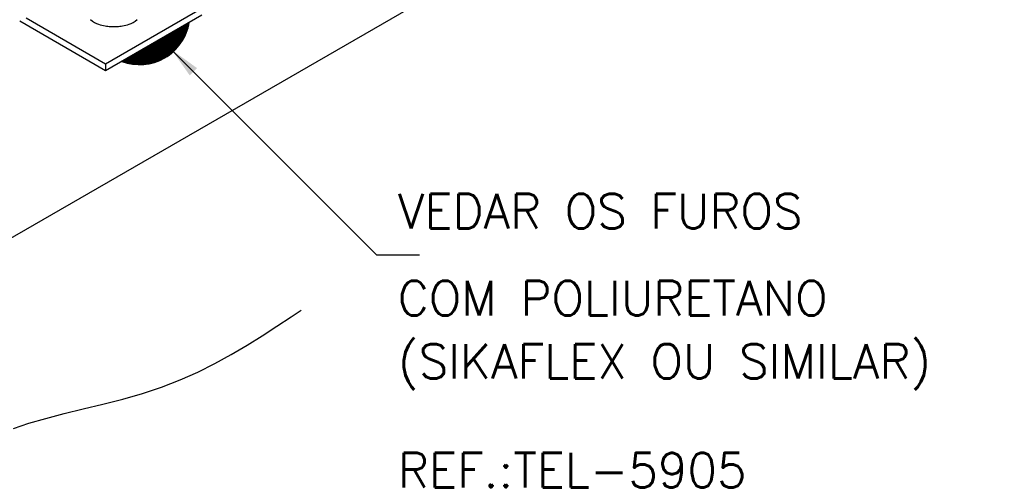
# Model space of a CAD drawing. Header units: millimetres. Extents: x 659 to 1031, y -73 to 11.
# Tile 112 of 141: x 973.88 to 979.6, y -63.18 to -60.52. Entities that reach past the tile are written whole.
import ezdxf

# ---------------------------------------------------------------- set-up
doc = ezdxf.new("R2010")
doc.units = ezdxf.units.MM
doc.header["$MEASUREMENT"] = 0
doc.linetypes.add('NULL', pattern=[0])
for name, color, linetype, lineweight in [('C01', 1, 'Continuous', 30), ('C02', 2, 'Continuous', 30), ('C03', 3, 'Continuous', 30)]:
    doc.layers.add(name, color=color, linetype=linetype, lineweight=lineweight)
doc.styles.add('ROMANS', font='ROMANS')

msp = doc.modelspace()

# ---------------------------------------------------------------- hatches: boundary and pattern name
at = {"layer": 'C02', "linetype": 'Continuous'}
msp.add_hatch(color=2, dxfattribs=at).paths.add_polyline_path([(974.872, -60.8484), (974.9147, -60.8062), (974.7668, -60.6992), (974.872, -60.8484), (974.872, -60.8484)])

# ---------------------------------------------------------------- linework, layer by layer
at = {"layer": 'C01'}
for radius, start, end in [(0.2938, 249.649, 350.351), (0.2932, 249.744, 350.256), (0.2926, 249.839, 350.161), (0.292, 249.935, 350.065), (0.2914, 250.032, 349.968), (0.2908, 250.129, 349.871), (0.2903, 250.226, 349.774), (0.2897, 250.325, 349.675), (0.2891, 250.423, 349.577), (0.2885, 250.523, 349.477), (0.2879, 250.622, 349.378), (0.2873, 250.723, 349.277), (0.2867, 250.824, 349.176), (0.2862, 250.925, 349.075), (0.2856, 251.027, 348.973), (0.285, 251.13, 348.87), (0.2844, 251.233, 348.767), (0.2838, 251.337, 348.663), (0.2832, 251.441, 348.559), (0.2826, 251.546, 348.454), (0.2821, 251.652, 348.348), (0.2815, 251.758, 348.242), (0.2809, 251.865, 348.135), (0.2803, 251.973, 348.027), (0.2797, 252.081, 347.919), (0.2791, 252.189, 347.811), (0.2785, 252.299, 347.701), (0.2779, 252.409, 347.591), (0.2774, 252.52, 347.48), (0.2768, 252.631, 347.369), (0.2762, 252.743, 347.257), (0.2756, 252.856, 347.144), (0.275, 252.969, 347.031), (0.2744, 253.083, 346.917), (0.2738, 253.198, 346.802), (0.2733, 253.314, 346.686), (0.2727, 253.43, 346.57), (0.2721, 253.547, 346.453), (0.2715, 253.665, 346.335), (0.2709, 253.783, 346.217), (0.2703, 253.902, 346.098), (0.2697, 254.022, 345.978), (0.2692, 254.143, 345.857), (0.2686, 254.265, 345.735), (0.268, 254.387, 345.613), (0.2674, 254.51, 345.49), (0.2668, 254.634, 345.366), (0.2662, 254.759, 345.241), (0.2656, 254.884, 345.116), (0.2651, 255.01, 344.99), (0.2645, 255.138, 344.862), (0.2639, 255.266, 344.734), (0.2633, 255.395, 344.605), (0.2627, 255.524, 344.476), (0.2621, 255.655, 344.345), (0.2615, 255.787, 344.213), (0.2609, 255.919, 344.081), (0.2604, 256.052, 343.948), (0.2598, 256.187, 343.813), (0.2592, 256.322, 343.678), (0.2586, 256.458, 343.542), (0.258, 256.595, 343.405), (0.2574, 256.734, 343.266), (0.2568, 256.873, 343.127), (0.2563, 257.013, 342.987), (0.2557, 257.154, 342.846), (0.2557, 257.154, 342.846), (0.2551, 257.296, 342.704), (0.2545, 257.439, 342.561), (0.2539, 257.584, 342.416), (0.2533, 257.729, 342.271), (0.2527, 257.875, 342.125), (0.2522, 258.023, 341.977), (0.2516, 258.171, 341.829), (0.251, 258.321, 341.679), (0.2504, 258.472, 341.528), (0.2498, 258.624, 341.376), (0.2492, 258.777, 341.223), (0.2486, 258.932, 341.068), (0.248, 259.088, 340.912), (0.2475, 259.244, 340.756), (0.2469, 259.403, 340.597), (0.2463, 259.562, 340.438), (0.2457, 259.723, 340.277), (0.2451, 259.885, 340.115), (0.2445, 260.048, 339.952), (0.2439, 260.213, 339.787), (0.2434, 260.379, 339.621), (0.2428, 260.546, 339.454), (0.2422, 260.715, 339.285), (0.2416, 260.885, 339.115), (0.241, 261.057, 338.943), (0.2404, 261.23, 338.77), (0.2398, 261.405, 338.595), (0.2393, 261.581, 338.419), (0.2387, 261.759, 338.241), (0.2381, 261.938, 338.062), (0.2375, 262.119, 337.881), (0.2369, 262.302, 337.698), (0.2363, 262.486, 337.514), (0.2357, 262.672, 337.328), (0.2351, 262.86, 337.14), (0.2346, 263.049, 336.951), (0.234, 263.241, 336.759), (0.2334, 263.434, 336.566), (0.2328, 263.629, 336.371), (0.2322, 263.826, 336.174), (0.2316, 264.024, 335.976), (0.231, 264.225, 335.775), (0.2305, 264.428, 335.572), (0.2299, 264.633, 335.367), (0.2293, 264.84, 335.16), (0.2287, 265.049, 334.951), (0.2281, 265.26, 334.74), (0.2275, 265.474, 334.526), (0.2269, 265.689, 334.311), (0.2264, 265.907, 334.093), (0.2258, 266.128, 333.872), (0.2252, 266.351, 333.649), (0.2246, 266.576, 333.424), (0.224, 266.804, 333.196), (0.2234, 267.034, 332.966), (0.2228, 267.268, 332.732), (0.2223, 267.503, 332.496), (0.2217, 267.742, 332.258), (0.2211, 267.984, 332.016), (0.2205, 268.228, 331.772), (0.2199, 268.476, 331.524), (0.2193, 268.726, 331.274), (0.2187, 268.98, 331.02), (0.2181, 269.237, 330.763), (0.2176, 269.497, 330.503), (0.217, 269.761, 330.239), (0.2164, 270.029, 329.971), (0.2158, 270.3, 329.7), (0.2152, 270.575, 329.425), (0.2146, 270.853, 329.147), (0.214, 271.136, 328.864), (0.2135, 271.423, 328.577), (0.2129, 271.714, 328.286), (0.2123, 272.009, 327.991), (0.2117, 272.309, 327.691), (0.2111, 272.614, 327.386), (0.2105, 272.923, 327.076), (0.2099, 273.238, 326.762), (0.2094, 273.558, 326.442), (0.2088, 273.884, 326.116), (0.2082, 274.215, 325.785), (0.2076, 274.552, 325.448), (0.207, 274.895, 325.105), (0.2064, 275.244, 324.756), (0.2058, 275.601, 324.399), (0.2052, 275.964, 324.036), (0.2047, 276.335, 323.665), (0.2041, 276.713, 323.287), (0.2035, 277.1, 322.9), (0.2029, 277.495, 322.505), (0.2023, 277.899, 322.101), (0.2017, 278.313, 321.687), (0.2011, 278.737, 321.263), (0.2006, 279.171, 320.829), (0.2, 279.617, 320.383), (0.1994, 280.076, 319.924), (0.1988, 280.547, 319.453), (0.1982, 281.033, 318.967), (0.1976, 281.534, 318.466), (0.197, 282.051, 317.949), (0.1965, 282.587, 317.413), (0.1959, 283.142, 316.858), (0.1953, 283.72, 316.28), (0.1947, 284.321, 315.679), (0.1941, 284.95, 315.05), (0.1935, 285.61, 314.39), (0.1929, 286.305, 313.695), (0.1924, 287.041, 312.959), (0.1918, 287.825, 312.175), (0.1912, 288.668, 311.332), (0.1906, 289.584, 310.416), (0.19, 290.595, 309.405), (0.1894, 291.734, 308.266), (0.1888, 293.065, 306.935), (0.1882, 294.731, 305.269), (0.1877, 297.295, 302.705)]:
    msp.add_arc((974.5796, -60.4918), radius, start, end, dxfattribs=at)
at = {"layer": 'C02'}
for p, q in [((971.7609, -62.9868), (981.4531, -57.3996)), ((974.7668, -60.6992), (975.9561, -61.8884)), ((975.9561, -61.8884), (976.2061, -61.8884))]:
    msp.add_line(p, q, dxfattribs=at)
for points in [[(974.2955, -60.5244), (974.3067, -60.5334), (974.3185, -60.5406), (974.3304, -60.5463), (974.3417, -60.5507), (974.3523, -60.5542), (974.3624, -60.5569), (974.3716, -60.5591), (974.3803, -60.5607), (974.3885, -60.5621), (974.3962, -60.563), (974.4036, -60.5638), (974.4107, -60.5644), (974.4177, -60.5648), (974.4245, -60.565), (974.4312, -60.5651), (974.4379, -60.565), (974.4448, -60.5648), (974.4517, -60.5644), (974.4588, -60.5638), (974.4662, -60.563), (974.4739, -60.5621), (974.4821, -60.5607), (974.4908, -60.5591), (974.5001, -60.5569), (974.5101, -60.5542), (974.5207, -60.5507), (974.532, -60.5463), (974.5439, -60.5406), (974.5557, -60.5334), (974.5669, -60.5244)], [(973.8483, -62.8971), (973.9384, -62.8659), (974.0373, -62.8372), (974.1431, -62.8098), (974.2538, -62.7828), (974.3677, -62.755), (974.4827, -62.7253), (974.597, -62.6927), (974.7085, -62.6559), (974.8158, -62.6144), (974.9189, -62.5686), (975.0179, -62.5193), (975.113, -62.4672), (975.2046, -62.4133), (975.2929, -62.3583), (975.3782, -62.303), (975.4607, -62.2483), (975.5186, -62.2097)]]:
    msp.add_lwpolyline(points, dxfattribs=at)
at = {"layer": 'C03'}
for p, q in [((974.9413, -60.4596), (974.3825, -60.7822)), ((974.3825, -60.7821), (973.9218, -60.5162)), ((974.9413, -60.4994), (974.383, -60.8218)), ((974.383, -60.8218), (973.8848, -60.5337)), ((974.3825, -60.782), (974.3825, -60.8213))]:
    msp.add_line(p, q, dxfattribs=at)

# ---------------------------------------------------------------- texts
at = {"layer": 'C03', "linetype": 'NULL', "char_height": 0.2, "attachment_point": 7, "line_spacing_factor": 0.798, "style": 'ROMANS'}
for s, insert, width in [('VEDAR OS FUROS', (976.08, -61.7351), 5.352381), ('COM POLIURETANO', (976.08, -62.2401), 5.580952), ('(SIKAFLEX OU SIMILAR) ', (976.081, -62.6728), 7.066667), ('REF.:TEL-5905', (976.081, -63.2381), 4.438095)]:
    msp.add_mtext(s, dxfattribs=dict(at, insert=insert, width=width))

doc.saveas('drawing.dxf')
